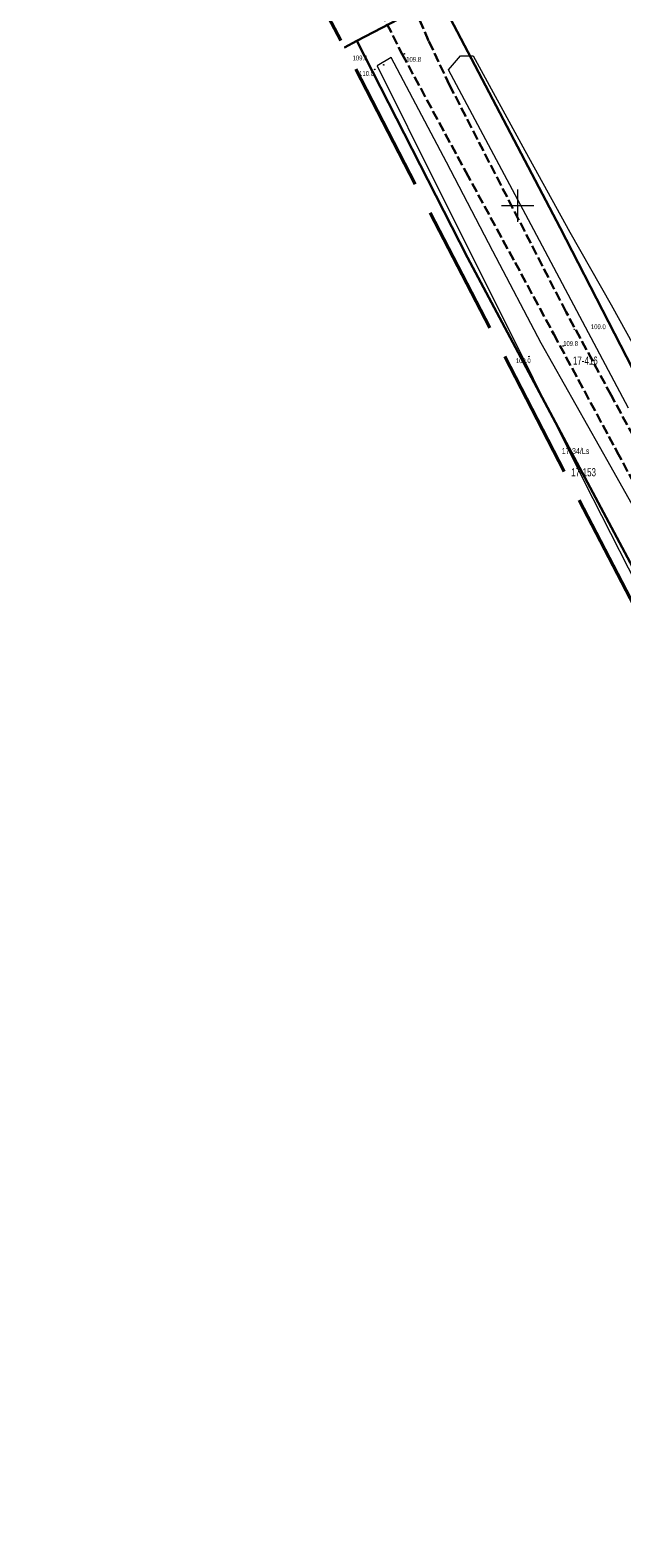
# Model space of a CAD drawing. Header units: metres. Extents: x 7529521 to 7531797, y 5723878 to 5728074.
# Tile 1 of 90: x 7531525 to 7531616, y 5723894 to 5724127. Entities that reach past the tile are written whole.
import ezdxf
from ezdxf.enums import TextEntityAlignment as Align

# ---------------------------------------------------------------- set-up
doc = ezdxf.new("R2010")
doc.units = ezdxf.units.M
for name, pattern in [('2_KTJZ01', [2, 1.5, -0.5]), ('2_KTPL01', [2, 1.5, -0.5]), ('2_PTRW02', [0]), ('GDE', [0]), ('GUZ', [1, 0.5, -0.5]), ('L_0_09', [2.5, 2, -0.5])]:
    doc.linetypes.add(name, pattern=pattern)
doc.layers.get('0').update_dxf_attribs({"color": 252})
for name, color, linetype, lineweight in [('Dzialki', 80, 'GDE', 30), ('k', 252, 'Continuous', 18), ('KTJZ_L_0', 251, '2_KTJZ01', 30), ('KTPL_L_0', 252, '2_KTPL01', 18), ('Numery_dzialek', 80, 'Continuous', 30), ('Numery_uzytkow', 252, 'Continuous', 9), ('PTRW_L_1', 252, 'Continuous', 18), ('RTPW_T_0', 252, 'Continuous', 15), ('Uzytki', 252, 'GUZ', 18)]:
    doc.layers.add(name, color=color, linetype=linetype, lineweight=lineweight)
doc.layers.add('zakres', color=7, linetype='L_0_09', lineweight=50, true_color=0xff05ff)
doc.styles.get("Standard").update_dxf_attribs({"font": 'arial.ttf'})

# ---------------------------------------------------------------- blocks, each defined once
blk = doc.blocks.new('2_RTPW01')
at = {"linetype": 'Continuous'}
blk.add_circle((0, 0), 0.045, dxfattribs=at)

msp = doc.modelspace()

# ---------------------------------------------------------------- linework, layer by layer
at = {"layer": 'Dzialki'}
for p, q in [((7531587.92, 5724132.15), (7531575.15, 5724125.45)), ((7531587.92, 5724132.15), (7531606.54, 5724096.56)), ((7531575.15, 5724125.45), (7531573.22, 5724124.41)), ((7531592.23, 5724091.97), (7531575.15, 5724125.45)), ((7531606.54, 5724096.56), (7531652.16, 5724007.78)), ((7531639.82, 5724002.73), (7531592.23, 5724091.97))]:
    msp.add_line(p, q, dxfattribs=at)
at = {"layer": 'k', "linetype": 'Continuous', "lineweight": 18, "flags": 128}
for points in [[(7531600, 5724097.5), (7531600, 5724102.5)], [(7531597.5, 5724100), (7531602.5, 5724100)]]:
    msp.add_lwpolyline(points, dxfattribs=at)
at = {"layer": 'KTJZ_L_0', "linetype": '2_KTJZ01'}
for p, q in [((7531576.19, 5724135.21), (7531582.15, 5724123.4)), ((7531586.23, 5724125.47), (7531583.56, 5724131.62)), ((7531589.48, 5724118.6), (7531586.23, 5724125.47)), ((7531582.15, 5724123.4), (7531591.98, 5724105.19)), ((7531607.48, 5724083.53), (7531589.48, 5724118.6)), ((7531591.98, 5724105.19), (7531599.59, 5724091.21)), ((7531599.59, 5724091.21), (7531605.56, 5724080.15)), ((7531614.46, 5724070.69), (7531607.48, 5724083.53)), ((7531605.56, 5724080.15), (7531615.33, 5724062.01)), ((7531619.76, 5724060.82), (7531614.46, 5724070.69)), ((7531615.33, 5724062.01), (7531624.92, 5724044.05))]:
    msp.add_line(p, q, dxfattribs=at)
at = {"layer": 'KTPL_L_0', "linetype": '2_KTPL01'}
for q in [(7531587.95, 5724132.14), (7531573.23, 5724124.39)]:
    msp.add_line((7531575.18, 5724125.44), q, dxfattribs=at)
at = {"layer": 'PTRW_L_1', "linetype": '2_PTRW02', "lineweight": 0}
for p, q in [((7531580.42, 5724122.87), (7531578.26, 5724121.59)), ((7531578.26, 5724121.59), (7531587.7, 5724102.61)), ((7531588.98, 5724106.71), (7531580.42, 5724122.87)), ((7531589.31, 5724120.96), (7531591.17, 5724123.12)), ((7531591.17, 5724123.12), (7531593.11, 5724123.12)), ((7531593.11, 5724123.12), (7531601.12, 5724108.49)), ((7531602.47, 5724096.24), (7531589.31, 5724120.96)), ((7531601.12, 5724108.49), (7531608.07, 5724095.87)), ((7531596.15, 5724092.96), (7531588.98, 5724106.71)), ((7531587.7, 5724102.61), (7531599.8, 5724078.48)), ((7531617.1, 5724068.67), (7531602.47, 5724096.24)), ((7531608.07, 5724095.87), (7531614.43, 5724084.68)), ((7531603.64, 5724078.73), (7531596.15, 5724092.96)), ((7531614.43, 5724084.68), (7531629.02, 5724058.21)), ((7531599.8, 5724078.48), (7531610.21, 5724057.47)), ((7531614.43, 5724059.57), (7531603.64, 5724078.73)), ((7531620.97, 5724047.96), (7531614.43, 5724059.57)), ((7531610.21, 5724057.47), (7531622.88, 5724032.53))]:
    msp.add_line(p, q, dxfattribs=at)
at = {"layer": 'Uzytki'}
for p, q in [((7531587.92, 5724132.15), (7531575.15, 5724125.45)), ((7531606.55, 5724096.56), (7531587.92, 5724132.15)), ((7531573.22, 5724124.41), (7531575.15, 5724125.45)), ((7531575.15, 5724125.45), (7531592.23, 5724091.98)), ((7531652.16, 5724007.78), (7531606.55, 5724096.56)), ((7531592.23, 5724091.98), (7531639.82, 5724002.73))]:
    msp.add_line(p, q, dxfattribs=at)
at = {"layer": 'zakres', "color": 210, "lineweight": 50, "ltscale": 10}
msp.add_lwpolyline([(7531686.66, 5724173.51), (7531797.12, 5723955.13), (7531693.81, 5723894.14), (7531630.23, 5724014.55), (7531630.23, 5724014.55), (7531630.23, 5724014.55), (7531630.23, 5724014.55), (7531524.65, 5724218.01)], dxfattribs=at)

# ---------------------------------------------------------------- block references
at = {"layer": 'RTPW_T_0'}
for p in [(7531579.29, 5724121.75), (7531582.47, 5724123.44), (7531577.9, 5724121.03), (7531608.73, 5724080.88), (7531607.02, 5724078.3), (7531601.74, 5724076.67)]:
    msp.add_blockref('2_RTPW01', p, dxfattribs=at)

# ---------------------------------------------------------------- texts
at = {"layer": 'Numery_dzialek', "width": 0.7}
for s, p in [('17-416', (7531608.53, 5724076.67)), ('17-153', (7531608.26, 5724059.42))]:
    msp.add_text(s, height=1.26, dxfattribs=at).set_placement(p, align=Align.TOP_LEFT)
at = {"layer": 'Numery_uzytkow', "width": 0.7}
msp.add_text('17-34/Ls', height=0.9, dxfattribs=at).set_placement((7531606.8, 5724061.62))
at = {"layer": 'RTPW_T_0', "width": 0.7}
for s, p in [('109.6', (7531574.48, 5724122.43)), ('109.8', (7531582.76, 5724122.22)), ('110.0', (7531575.49, 5724120.03)), ('109.0', (7531611.31, 5724080.9)), ('109.8', (7531607.02, 5724078.3)), ('109.0', (7531599.71, 5724075.65))]:
    msp.add_text(s, height=0.75, dxfattribs=at).set_placement(p)

doc.saveas('drawing.dxf')
